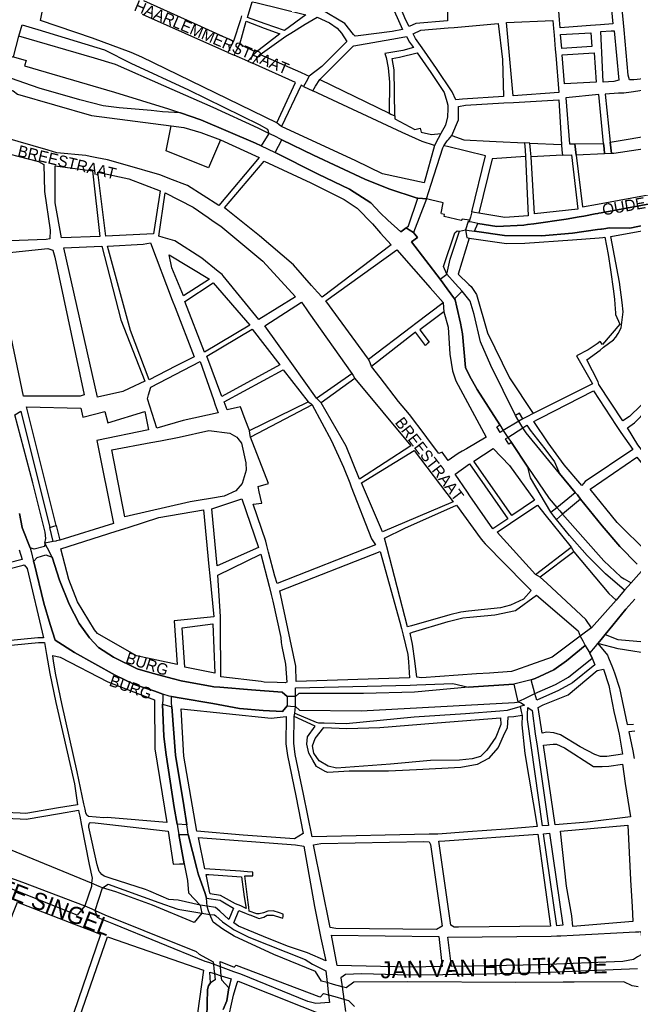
# Model space of a CAD drawing. Header units: metres. Extents: x 89872 to 99175, y 455036 to 468911.
# Tile 75 of 196: x 93303 to 93848, y 463180 to 464054. Entities that reach past the tile are written whole.
import ezdxf
from ezdxf.enums import TextEntityAlignment as Align

# ---------------------------------------------------------------- set-up
doc = ezdxf.new("R2010")
doc.units = ezdxf.units.M
doc.layers.add('Straatnamen', color=7, linetype='Continuous')
doc.layers.add('Straatnamen doorgaand', color=7, linetype='Continuous')
doc.layers.add('Waterdeel', color=7, linetype='Continuous', true_color=0x00aaff)
doc.layers.add('Wegdeel', color=7, linetype='Continuous', true_color=0x9a9a9a)

msp = doc.modelspace()

# ---------------------------------------------------------------- linework, layer by layer
at = {"layer": 'Waterdeel', "lineweight": -3}
for points in [[(93897.57, 463897.3), (93838.6, 463886.15), (93819.36, 463882.69), (93817.2, 463882.29), (93816.44, 463882.16), (93813.91, 463881.7), (93803.83, 463879.89), (93799.6, 463879.12), (93788.29, 463877.08), (93759.63, 463873.08), (93753.8, 463872.27), (93750.56, 463871.82), (93726.58, 463870.65), (93709.71, 463873.18), (93704.39, 463874.3), (93702.08, 463874.79), (93702.48, 463876.08), (93695.91, 463877.19), (93695.06, 463876.05), (93679.78, 463879.48), (93680.2, 463881.12), (93677.63, 463881.69), (93677.13, 463882.48), (93678.95, 463891.6), (93667.8, 463894.33), (93664.32, 463895.18), (93660.74, 463895.44), (93656.6, 463895.75), (93656, 463895.8), (93630.68, 463904.14), (93609.37, 463912.48), (93563.98, 463933.79), (93535.83, 463947.56), (93529.02, 463950.89), (93524.31, 463953.2), (93514.73, 463957.88), (93474.9, 463976.11), (93431.05, 463995.26), (93388.13, 464014.41), (93369.6, 464019.97), (93302.58, 464039.43)], [(93297.57, 464021.19), (93308.82, 464017.97), (93307.41, 464013.02), (93387.2, 463989.7), (93435.37, 463974.87), (93445.94, 463971.35), (93464.09, 463965.3), (93512.57, 463944.6), (93517.48, 463942.27), (93523.16, 463939.58), (93530.04, 463936.31), (93568, 463917.11), (93595.79, 463903.83), (93614.93, 463891.47), (93623.16, 463882.82), (93629.91, 463876.31), (93641.46, 463865.74), (93646.12, 463869.54), (93648.88, 463867.75), (93652.73, 463865.26), (93656.15, 463860.89), (93650.99, 463856.96), (93676.42, 463823.72), (93682.73, 463815.21), (93689.18, 463806.51), (93689.81, 463805.6), (93691.25, 463799), (93694.33, 463784.82), (93696.05, 463775.48), (93698.75, 463745.5), (93702.44, 463738.13), (93709.32, 463725.85), (93729.45, 463694.49), (93732.38, 463689.59), (93734.13, 463686.85), (93736.41, 463683.42), (93739.55, 463678.93), (93754.26, 463657.09), (93773.03, 463629.22), (93779.87, 463621.35), (93782.55, 463618.27), (93785.07, 463615.37), (93802.88, 463594.88), (93821.51, 463573.93), (93836.64, 463559.72), (93839.62, 463558.03), (93845.94, 463554.5), (93840.06, 463547.88), (93836.73, 463543.99), (93832.48, 463539.02), (93810.66, 463514.53), (93805.26, 463510.49), (93800.74, 463507.11), (93803.07, 463502.93), (93805.14, 463498.83), (93788.47, 463485.28), (93777.35, 463477.25), (93760.68, 463469.53), (93757.18, 463468.35), (93751.2, 463466.83), (93741.7, 463464.42), (93701.6, 463461.71), (93653.68, 463457.48), (93608.29, 463456.25), (93550.93, 463456.16), (93548.11, 463453.4), (93543.61, 463453.54), (93540.61, 463453.64), (93536.01, 463457.39), (93508.86, 463459.34), (93480.83, 463461.67), (93475.51, 463462.11), (93474.11, 463462.38), (93446.65, 463467.48), (93439.68, 463469.29), (93420.86, 463474.16), (93407.58, 463478.18), (93386.59, 463488.37), (93373, 463497.02), (93365.28, 463505.67), (93356.01, 463518.33), (93347.06, 463535.32), (93338.41, 463556.63), (93332.15, 463577.31), (93327.95, 463585.21), (93325.64, 463589.55), (93326.42, 463593.76), (93325.75, 463599.26), (93314.95, 463643.12), (93298.91, 463703.34)], [(93851.19, 463570.92), (93835.71, 463586.6), (93820.27, 463604.82), (93801.04, 463628.74), (93798.11, 463632.39), (93796.32, 463634.61), (93782.28, 463651.4), (93752.63, 463687.36), (93749.75, 463692.01), (93747.88, 463694.95), (93746.09, 463697.81), (93743.18, 463702.74), (93721.31, 463747.22), (93712.04, 463768.22), (93706.49, 463792.63), (93703.09, 463804.36), (93695.92, 463813.26), (93689.75, 463819.95), (93682.2, 463828.15), (93679.4, 463835.04), (93689.35, 463864.9), (93691.43, 463866.74), (93693.59, 463866.4), (93698.76, 463867.55), (93702.17, 463867.12), (93706.76, 463866.54), (93733.6, 463862.46), (93766.35, 463862.16), (93793.85, 463864.79), (93816.1, 463867.86), (93818.94, 463868.25), (93819.45, 463868.32), (93821.55, 463868.61), (93826.74, 463869.4), (93844.55, 463869.17), (93887.29, 463878.05)], [(93302.93, 463615.81), (93305.45, 463603.62), (93305.65, 463602.69), (93312.64, 463585.42), (93313.42, 463582.25), (93315.6, 463573.38), (93316.01, 463571.84), (93324.73, 463536.22), (93330.12, 463517.42), (93334.79, 463503.52), (93351.74, 463492.46), (93387.86, 463472.31), (93405.73, 463463.97), (93423.01, 463458.15), (93430.15, 463455.74), (93430.11, 463451.23), (93430.08, 463446.84), (93431.05, 463417.94), (93433.06, 463401.88), (93440.16, 463354.93), (93442.84, 463340.17), (93443.59, 463336.06), (93444.48, 463331.14), (93449.26, 463305.17), (93452.02, 463290.19), (93452.92, 463279.25), (93463.45, 463268.3), (93464.04, 463265.29), (93464.82, 463261.24), (93458.14, 463252.99), (93421.08, 463268.33), (93388.57, 463280.31), (93376.64, 463283.87), (93373.8, 463285.03), (93367.07, 463287.78), (93289.93, 463319.41)], [(93852.14, 463195.79), (93846.65, 463196.82), (93839.29, 463200.26), (93795.2, 463200.03), (93785.41, 463199.98), (93743.12, 463199.77), (93647.81, 463200.38), (93599.63, 463200.08), (93592.87, 463194.92), (93589.31, 463195.92), (93581.73, 463198.07), (93576.13, 463199.65), (93571.13, 463201.06), (93565.68, 463209.44), (93528.78, 463224.58), (93493.58, 463240.79), (93483.39, 463246.94), (93474.85, 463253.17), (93471.84, 463260.15), (93470.62, 463264.12), (93469.55, 463267.61), (93468.89, 463274.52), (93467.9, 463278.58), (93461.52, 463296.15), (93460.29, 463300.82), (93452.79, 463331.07), (93452.37, 463333.74), (93451.44, 463339.74), (93448.81, 463356.78), (93441.4, 463401.57), (93438.15, 463444.42), (93438.07, 463448.21), (93437.96, 463453.43), (93446.53, 463451.93), (93474.59, 463447.29), (93498.26, 463442.92), (93519.14, 463440.96), (93536.31, 463440.19), (93540.61, 463445.2), (93543.5, 463445.04), (93548.11, 463444.8), (93551.61, 463441.42), (93606.13, 463440.8), (93742.3, 463448.21), (93744.62, 463448.52), (93745.3, 463448.82), (93754, 463453), (93760.37, 463456.07), (93778.59, 463464.28), (93790.32, 463470.76), (93811.32, 463487.44), (93809.27, 463491.96), (93814.2, 463498.01), (93816.21, 463500.47), (93819.24, 463504.18), (93822.89, 463508.64), (93829.54, 463516.79), (93841.24, 463531.09), (93849.03, 463539.76)], [(93255.97, 463306.43), (93305.63, 463288.78), (93361.16, 463267.65), (93367.1, 463265.08), (93370.25, 463263.72), (93378.85, 463259.79), (93413.49, 463246.03), (93459.89, 463227.15), (93462.47, 463224.95), (93474.94, 463218.07), (93475.17, 463216.05), (93475.64, 463211.75), (93476.1, 463207.65), (93476.72, 463202.02), (93472.58, 463199.56), (93470.73, 463196.78), (93469.97, 463193.54), (93469.11, 463156.19)], [(93483.73, 463175.72), (93487.17, 463183.34), (93488.76, 463195.08), (93482.5, 463201.77), (93482.15, 463205.72), (93481.79, 463209.65), (93481.43, 463213.71), (93481.02, 463218.31), (93493.68, 463213.28), (93495.35, 463214.99), (93568.67, 463187.18), (93570.31, 463186.89), (93572.85, 463190), (93577.37, 463188.75), (93582.92, 463187.22), (93590.85, 463185.03), (93595.08, 463183.86), (93600.26, 463178.39)]]:
    msp.add_lwpolyline(points, dxfattribs=at)
at = {"layer": 'Wegdeel'}
for p, q in [((93413.22, 464071.23), (93463.55, 464048.27)), ((93488.07, 464025.1), (93412.22, 464058.76)), ((93463.55, 464048.27), (93467.46, 464046.48)), ((93467.46, 464046.48), (93492.94, 464035.18)), ((93490.03, 464029.15), (93488.07, 464025.1)), ((93492.94, 464035.18), (93490.03, 464029.15)), ((93495.61, 464026.67), (93498.53, 464032.49)), ((93498.53, 464032.49), (93512.96, 464025.16)), ((93493.6, 464022.65), (93495.61, 464026.67)), ((93505.67, 464017.29), (93493.6, 464022.65)), ((93508.88, 464020.76), (93505.67, 464017.29)), ((93512.96, 464025.16), (93508.88, 464020.76)), ((93509.96, 464015.39), (93513, 464018.93)), ((93513, 464018.93), (93516.76, 464023.32)), ((93516.76, 464023.32), (93552.27, 464007.5)), ((93548.03, 463998.5), (93509.96, 464015.39)), ((93552.27, 464007.5), (93557.59, 464005.13)), ((93560.05, 464004.04), (93557.37, 463999)), ((93557.59, 464005.13), (93560.05, 464004.04)), ((93531.36, 463962.51), (93548.03, 463998.5)), ((93553.15, 463995.87), (93535.6, 463959.29)), ((93555.2, 463994.91), (93553.15, 463995.87)), ((93557.37, 463999), (93555.2, 463994.91)), ((93563.47, 463991.04), (93565.83, 463994.97)), ((93565.83, 463994.97), (93569.52, 464001.13)), ((93569.52, 464001.13), (93631.01, 463971.18)), ((93642.64, 463954.03), (93563.47, 463991.04)), ((93631.01, 463971.18), (93632.69, 463970.36)), ((93632.69, 463970.36), (93636.06, 463968.72)), ((93636.06, 463968.72), (93636.1, 463966.06)), ((93433.21, 463937.8), (93437.54, 463960.04)), ((93437.54, 463960.04), (93448.9, 463958.56)), ((93448.9, 463958.56), (93463.95, 463953.98)), ((93533.44, 463960.93), (93531.36, 463962.51)), ((93535.6, 463959.29), (93533.44, 463960.93)), ((93636.1, 463966.06), (93653.76, 463956.69)), ((93653.76, 463956.69), (93658.69, 463957.88)), ((93658.69, 463957.88), (93659.48, 463954.21)), ((93463.95, 463953.98), (93481.38, 463947.38)), ((93660.48, 463946.13), (93642.64, 463954.03)), ((93659.48, 463954.21), (93668.57, 463952.11)), ((93668.57, 463952.11), (93676.92, 463953.08)), ((93676.92, 463953.08), (93674.61, 463948.65)), ((93683.66, 463947.68), (93686.77, 463951.45)), ((93686.77, 463951.45), (93697.48, 463947.59)), ((93827.3, 463945.48), (93874.38, 463953.19)), ((93481.38, 463947.38), (93470.88, 463922.67)), ((93671.3, 463942.33), (93660.48, 463946.13)), ((93674.61, 463948.65), (93671.3, 463942.33)), ((93679.64, 463942.11), (93682.71, 463946.53)), ((93682.86, 463941.45), (93679.64, 463942.11)), ((93682.71, 463946.53), (93683.66, 463947.68)), ((93716.49, 463933.26), (93682.86, 463941.45)), ((93697.48, 463947.59), (93720.18, 463946.44)), ((93720.18, 463946.44), (93726.16, 463946.14)), ((93726.16, 463946.14), (93751.32, 463944.86)), ((93751.32, 463944.86), (93751.69, 463938.42)), ((93756.43, 463938.38), (93755.85, 463944.63)), ((93755.85, 463944.63), (93784.05, 463943.2)), ((93784.05, 463943.2), (93784.46, 463938.27)), ((93795.81, 463943.88), (93821.34, 463944.37)), ((93796.47, 463938.79), (93795.81, 463943.88)), ((93821.34, 463944.37), (93821.84, 463939.83)), ((93827.86, 463940.46), (93827.3, 463945.48)), ((93828.42, 463935.24), (93827.86, 463940.46)), ((93875.71, 463942.21), (93830.41, 463935.32)), ((93470.88, 463922.67), (93433.21, 463937.8)), ((93704.45, 463883.46), (93716.49, 463933.26)), ((93752.03, 463932.67), (93722.49, 463930.62)), ((93751.69, 463938.42), (93752.03, 463932.67)), ((93757, 463932.38), (93756.43, 463938.38)), ((93784.83, 463933.74), (93757, 463932.38)), ((93784.46, 463938.27), (93784.83, 463933.74)), ((93797.07, 463933.86), (93796.47, 463938.79)), ((93822.35, 463934.97), (93797.07, 463933.86)), ((93821.84, 463939.83), (93822.35, 463934.97)), ((93830.41, 463935.32), (93828.42, 463935.24)), ((93722.49, 463930.62), (93710.79, 463882.35)), ((93648.28, 463871.08), (93656.6, 463895.75)), ((93664.32, 463895.18), (93652.73, 463865.26)), ((93656.6, 463895.75), (93660.74, 463895.44)), ((93660.74, 463895.44), (93664.32, 463895.18)), ((93706.91, 463883.03), (93704.45, 463883.46)), ((93710.79, 463882.35), (93706.91, 463883.03)), ((93646.12, 463869.54), (93648.28, 463871.08)), ((93648.88, 463867.75), (93646.12, 463869.54)), ((93652.73, 463865.26), (93648.88, 463867.75)), ((93685.1, 463841.64), (93693.59, 463866.4)), ((93693.59, 463866.4), (93698.76, 463867.55)), ((93698.76, 463867.55), (93700.05, 463860.69)), ((93702.01, 463860.11), (93692.36, 463828.22)), ((93700.05, 463860.69), (93702.01, 463860.11)), ((93682.2, 463828.15), (93685.1, 463841.64)), ((93676.42, 463823.72), (93682.2, 463828.15)), ((93692.36, 463828.22), (93701.88, 463819.18)), ((93682.73, 463815.21), (93676.42, 463823.72)), ((93701.88, 463819.18), (93703.77, 463817.4)), ((93689.18, 463806.51), (93682.73, 463815.21)), ((93695.92, 463813.26), (93689.18, 463806.51)), ((93703.09, 463804.36), (93695.92, 463813.26)), ((93703.77, 463817.4), (93708.74, 463810.38)), ((93708.74, 463810.38), (93718.39, 463776.15)), ((93654.66, 463784.67), (93679, 463803.13)), ((93679, 463803.13), (93679.31, 463798.71)), ((93706.49, 463792.63), (93703.09, 463804.36)), ((93679.58, 463794.8), (93658.32, 463779.03)), ((93679.31, 463798.71), (93679.58, 463794.8)), ((93712.04, 463768.22), (93706.49, 463792.63)), ((93651.01, 463781.89), (93654.66, 463784.67)), ((93612.62, 463752.78), (93651.01, 463781.89)), ((93654.46, 463776.87), (93615.55, 463746.29)), ((93663.29, 463765.02), (93654.46, 463776.87)), ((93658.32, 463779.03), (93666.65, 463767.91)), ((93718.39, 463776.15), (93737.99, 463736.36)), ((93664.92, 463766.42), (93663.29, 463765.02)), ((93666.65, 463767.91), (93664.92, 463766.42)), ((93721.31, 463747.22), (93712.04, 463768.22)), ((93614.12, 463749.46), (93612.62, 463752.78)), ((93615.55, 463746.29), (93614.12, 463749.46)), ((93566.76, 463718.18), (93597.95, 463740.11)), ((93597.95, 463740.11), (93599.1, 463738.32)), ((93743.18, 463702.74), (93721.31, 463747.22)), ((93600.73, 463735.79), (93570.62, 463714.17)), ((93599.1, 463738.32), (93600.73, 463735.79)), ((93737.99, 463736.36), (93759.04, 463704.76)), ((93507.16, 463689.46), (93559.35, 463715.09)), ((93559.35, 463715.09), (93561.49, 463713.42)), ((93561.49, 463713.42), (93562.9, 463712.31)), ((93568.2, 463716.69), (93566.76, 463718.18)), ((93570.62, 463714.17), (93568.2, 463716.69)), ((93562.9, 463712.31), (93507.94, 463683.59)), ((93746.78, 463704.9), (93743.18, 463702.74)), ((93749.73, 463700), (93746.78, 463704.9)), ((93759.04, 463704.76), (93753.28, 463701.8)), ((93753.28, 463701.8), (93749.73, 463700)), ((93507.49, 463687), (93507.16, 463689.46)), ((93507.94, 463683.59), (93507.49, 463687)), ((93779.87, 463621.35), (93796.32, 463634.61)), ((93796.32, 463634.61), (93798.11, 463632.39)), ((93801.04, 463628.74), (93785.07, 463615.37)), ((93798.11, 463632.39), (93801.04, 463628.74)), ((93774.47, 463616.97), (93779.87, 463621.35)), ((93777.28, 463613.5), (93774.47, 463616.97)), ((93779.59, 463610.65), (93777.28, 463613.5)), ((93785.07, 463615.37), (93779.59, 463610.65)), ((93329.84, 463603.55), (93332.66, 463604.4)), ((93332.94, 463591.01), (93329.84, 463603.55)), ((93332.66, 463604.4), (93335.48, 463605.24)), ((93335.48, 463605.24), (93338.72, 463592.16)), ((93335.17, 463591.45), (93332.94, 463591.01)), ((93335.83, 463591.58), (93335.17, 463591.45)), ((93338.72, 463592.16), (93335.83, 463591.58)), ((93760.83, 463561.89), (93792.64, 463585.98)), ((93792.64, 463585.98), (93795.11, 463581.96)), ((93795.11, 463581.96), (93765.16, 463559.41)), ((93765.16, 463559.41), (93760.83, 463561.89)), ((93816.21, 463500.47), (93819.24, 463504.18)), ((93819.24, 463504.18), (93822.89, 463508.64)), ((93822.89, 463508.64), (93834.04, 463504.15)), ((93834.04, 463504.15), (93857.72, 463501.97)), ((93834.35, 463495.76), (93816.21, 463500.47)), ((93870.91, 463489.91), (93834.35, 463495.76)), ((93790.32, 463470.76), (93811.32, 463487.44)), ((93811.32, 463487.44), (93813.68, 463481.53)), ((93813.68, 463481.53), (93793.72, 463465.67)), ((93778.59, 463464.28), (93790.32, 463470.76)), ((93548.02, 463461.3), (93649.77, 463463.56)), ((93548.11, 463453.4), (93548.02, 463461.3)), ((93649.77, 463463.56), (93655.68, 463463.78)), ((93701.6, 463461.71), (93653.68, 463457.48)), ((93655.68, 463463.78), (93687.74, 463464.96)), ((93687.74, 463464.96), (93701.6, 463461.71)), ((93760.37, 463456.07), (93778.59, 463464.28)), ((93793.72, 463465.67), (93781.32, 463458.82)), ((93550.93, 463456.16), (93548.11, 463453.4)), ((93608.29, 463456.25), (93550.93, 463456.16)), ((93653.68, 463457.48), (93608.29, 463456.25)), ((93762.23, 463450.21), (93760.37, 463456.07)), ((93781.32, 463458.82), (93762.23, 463450.21)), ((93753.97, 463437.53), (93754.12, 463443.85)), ((93754.12, 463443.85), (93758, 463441.15)), ((93753.87, 463433.24), (93753.97, 463437.53)), ((93758, 463441.15), (93760.8, 463420.33)), ((93767.12, 463338.66), (93753.87, 463433.24)), ((93760.8, 463420.33), (93762.36, 463409.49)), ((93762.36, 463409.49), (93772.46, 463339.12)), ((93768.13, 463410.4), (93776.77, 463411.12)), ((93778.33, 463339.62), (93768.13, 463410.4)), ((93776.77, 463411.12), (93779.65, 463411.12)), ((93779.65, 463411.12), (93786.85, 463407.88)), ((93786.85, 463407.88), (93812.41, 463391.32)), ((93812.41, 463391.32), (93820.04, 463391.38)), ((93820.04, 463391.38), (93826.09, 463391.68)), ((93826.09, 463391.68), (93838.1, 463393.62)), ((93838.1, 463393.62), (93840.48, 463376.35)), ((93840.48, 463376.35), (93845.31, 463346.77)), ((93845.31, 463346.77), (93807.14, 463342.16)), ((93772.46, 463339.12), (93767.12, 463338.66)), ((93807.14, 463342.16), (93778.33, 463339.62)), ((93768.13, 463331.64), (93773.47, 463332.13)), ((93779.85, 463250.09), (93768.13, 463331.64)), ((93773.47, 463332.13), (93785.18, 463250.55)), ((93785.18, 463250.55), (93779.85, 463250.09))]:
    msp.add_line(p, q, dxfattribs=at)
for points in [[(93648.98, 464048.09), (93645.69, 464054.4), (93642.25, 464062.27), (93639.75, 464071.9), (93638.43, 464077.48), (93635.62, 464090.53), (93633.16, 464107.48), (93632.66, 464113.28), (93631.35, 464128.58), (93630.21, 464151.71), (93627.99, 464177.26), (93635.53, 464176.33), (93681.71, 464169.73), (93681.95, 464144.8), (93682.08, 464131.86), (93682.18, 464121.93), (93682.48, 464091.23), (93682.86, 464053.21), (93654.78, 464050.58)], [(93820.06, 464149.94), (93829.74, 464050.41), (93818.54, 464049.54), (93809.73, 464048.86), (93782.73, 464046.78), (93782.24, 464054.01), (93781.71, 464061.71), (93775.18, 464156.36)], [(93848.1, 464000.84), (93844.3, 464000.84), (93843.13, 464004.94), (93839.56, 464045.11), (93839, 464051.39), (93833.77, 464106.46), (93831.43, 464114.94), (93829.68, 464149.76), (93865.94, 464144.49), (93866.82, 464117.87), (93871.4, 464076.47), (93872.78, 464063.91), (93879.4, 464004.06), (93873.29, 464003.43), (93868.31, 464002.92)], [(93600.82, 464039.37), (93599.56, 464040.97), (93591.84, 464050.73), (93570.7, 464063.16), (93577.71, 464072.81), (93604.33, 464067.55), (93625.68, 464068.13), (93628.6, 464069.3), (93632.11, 464069.89), (93642.83, 464045.46), (93633.75, 464043.59), (93603.49, 464039.72)], [(93538.35, 464044.41), (93521.16, 464050.31), (93505.31, 464056.08), (93509.42, 464070.06), (93512.7, 464069.26), (93557.05, 464058.44)], [(93517.48, 463942.27), (93512.57, 463944.6), (93464.09, 463965.3), (93445.94, 463971.35), (93429.82, 463972.4), (93419.93, 463973.64), (93391.53, 463975.8), (93377.32, 463977.65), (93356.66, 463982.84), (93320.51, 463993.41), (93289.25, 464004.39), (93296.42, 464021.52), (93297.57, 464021.19), (93302.58, 464039.43), (93305.38, 464049.62), (93314.29, 464046.92), (93319.34, 464045.38), (93378.56, 464027.38), (93401.72, 464015.65), (93453.13, 463991.86), (93515.81, 463960.97), (93523.22, 463956.96), (93524.31, 463953.2)], [(93690.29, 463982.89), (93686.97, 463990.12), (93673.21, 464010.76), (93662.45, 464026.13), (93658.99, 464031.08), (93654.54, 464037.45), (93652.33, 464041.67), (93659.17, 464044.72), (93683.4, 464046.79), (93688.75, 464047.24), (93727.9, 464050.58), (93731.7, 464018.69), (93732.57, 463985.98), (93696.22, 463983.42)], [(93776.45, 464053.5), (93777.04, 464046.31), (93777.53, 464040.34), (93778.54, 464028.07), (93778.99, 464022.55), (93781.71, 463989.43), (93741.26, 463986.59), (93735.21, 464051.45)], [(93784.24, 464028.53), (93783.23, 464040.81), (93810.23, 464042.39), (93811.1, 464030.39)], [(93821.05, 463998.79), (93819.86, 464024.85), (93819.59, 464030.78), (93819, 464043.56), (93828.07, 464044.14), (93830.83, 464044.09), (93834.94, 464000.55), (93830.41, 463999.38)], [(93786.83, 463997.05), (93784.69, 464023.02), (93813.15, 464024.54), (93814.91, 463998.79)], [(93479.84, 463889.31), (93452.05, 463906.92), (93436.53, 463913.01), (93429.87, 463915.62), (93427.65, 463916.49), (93398.94, 463924.83), (93381.03, 463929.77), (93371.68, 463931.58), (93365.79, 463932.72), (93361.88, 463933.48), (93336.26, 463935.95), (93328.39, 463938.24), (93288.39, 463949.85), (93282.83, 463950.16), (93274.8, 463952.94), (93286.23, 463995.26), (93297.35, 463990.93), (93301.36, 463988.15), (93366.82, 463969), (93437.54, 463960.04), (93448.9, 463958.56), (93463.95, 463953.98), (93481.38, 463947.38), (93515.66, 463931.93)], [(93646.12, 463869.54), (93641.46, 463865.74), (93629.91, 463876.31), (93623.16, 463882.82), (93614.93, 463891.47), (93595.79, 463903.83), (93568, 463917.11), (93530.04, 463936.31), (93535.83, 463947.56), (93563.98, 463933.79), (93609.37, 463912.48), (93630.68, 463904.14), (93656, 463895.8), (93656.6, 463895.75), (93660.74, 463895.44), (93664.32, 463895.18), (93668.44, 463908.06), (93678.76, 463940.28), (93679.64, 463942.11), (93682.71, 463946.53), (93683.66, 463947.68), (93686.77, 463951.45), (93692.51, 463965.15), (93692.51, 463977.14), (93698.94, 463978.31), (93732.89, 463980.23), (93741.59, 463980.72), (93781.71, 463982.99), (93784.05, 463943.2), (93784.46, 463938.27), (93784.83, 463933.74), (93792.97, 463934.13), (93798.53, 463885.86), (93760.21, 463881.76), (93757, 463932.38), (93756.43, 463938.38), (93755.85, 463944.63), (93751.32, 463944.86), (93751.69, 463938.42), (93752.03, 463932.67), (93754.37, 463880.01), (93733.89, 463878.55), (93710.79, 463882.35), (93706.91, 463883.03), (93704.45, 463883.46), (93703.33, 463878.84), (93702.48, 463876.08), (93702.08, 463874.79), (93701.2, 463874.97), (93698.76, 463867.55), (93700.05, 463860.69), (93702.01, 463860.11), (93735.35, 463855.43), (93751.44, 463855.72), (93793.85, 463858.65), (93817.59, 463860.59), (93820.65, 463860.84), (93822.51, 463860.99), (93825.43, 463845.78), (93827.46, 463832.16), (93830.26, 463813.3), (93831.14, 463805.7), (93831.74, 463797.64), (93832.01, 463793.99), (93831.84, 463792.63), (93835.71, 463783.92), (93820.48, 463765.84), (93818.46, 463768.55), (93815.79, 463766.48), (93807.62, 463761.2), (93797.35, 463755.71), (93811.42, 463730.95), (93759.04, 463704.76), (93753.28, 463701.8), (93749.73, 463700), (93746.09, 463697.81), (93732.38, 463689.59), (93729.52, 463687.87), (93726.57, 463692.77), (93729.45, 463694.49), (93709.32, 463725.85), (93702.44, 463738.13), (93698.75, 463745.5), (93696.05, 463775.48), (93694.33, 463784.82), (93691.25, 463799), (93689.81, 463805.6), (93689.18, 463806.51), (93682.73, 463815.21), (93676.42, 463823.72), (93650.99, 463856.96), (93656.15, 463860.89), (93652.73, 463865.26), (93648.88, 463867.75)], [(93278.36, 463857.18), (93273.72, 463895.8), (93276.2, 463939.35), (93320.04, 463928.23), (93324.67, 463925.45), (93325.34, 463901.69), (93330.16, 463867.29), (93329.92, 463859.66), (93326.84, 463859.04)], [(93340.42, 463860.58), (93334.55, 463891.47), (93334.55, 463924.52), (93367.9, 463919.89), (93374.39, 463861.82)], [(93571.7, 463807.76), (93567.54, 463812.42), (93562.27, 463818.34), (93546.07, 463836.49), (93516.12, 463862.44), (93484.93, 463887.15), (93520.13, 463928.54), (93561.51, 463909.39), (93591.15, 463894.56), (93602.58, 463886.84), (93616.17, 463872.94), (93623.27, 463864.6), (93632.84, 463854.4)], [(93379.64, 463862.13), (93372.54, 463918.66), (93400.02, 463912.79), (93427.81, 463902.28), (93421.94, 463863.98)], [(93515.35, 463787.99), (93483.65, 463826.95), (93482.93, 463827.84), (93479.43, 463830.62), (93464.71, 463842.36), (93440.93, 463857.8), (93436.68, 463859.1), (93430.55, 463860.96), (93426.73, 463862.13), (93432.29, 463900.43), (93457.3, 463887.77), (93470.59, 463878.51), (93475.01, 463875.43), (93481.69, 463870.78), (93519.05, 463839.89), (93548.08, 463808.07)], [(93372.38, 463719.11), (93342.43, 463851.62), (93376.09, 463853.17), (93393.07, 463787.68), (93414.38, 463733.32), (93400.31, 463726.72), (93394.61, 463724.05)], [(93418.08, 463734.55), (93401.41, 463778.42), (93381.03, 463853.17), (93412.83, 463855.02), (93419.32, 463855.95), (93438.67, 463805.3), (93441.18, 463798.72), (93457.91, 463754.94), (93450.97, 463751.4), (93441.55, 463746.6)], [(93356.94, 463720.04), (93306.61, 463720.04), (93280.05, 463846.06), (93328.23, 463851.01), (93332.55, 463849.46), (93334.4, 463843.28), (93360.34, 463721.27)], [(93448.5, 463809), (93438.31, 463834.02), (93435.84, 463845.45), (93471.66, 463823.82)], [(93683.48, 463662.89), (93678.23, 463670.31), (93675.15, 463669.07), (93665.92, 463681.37), (93662.99, 463685.28), (93649.21, 463703.67), (93639.33, 463715.4), (93623.1, 463736.48), (93615.55, 463746.29), (93614.12, 463749.46), (93612.62, 463752.78), (93574.94, 463804.67), (93637.94, 463849.77), (93667.62, 463816.05), (93679, 463803.13), (93679.31, 463798.71), (93679.58, 463794.8), (93683.33, 463781.2), (93685.03, 463757.41), (93687.19, 463742.59), (93690.27, 463733.63), (93717.14, 463683.59), (93699.8, 463673.4), (93695.87, 463671.09), (93692.44, 463669.07)], [(93467.33, 463758.96), (93449.73, 463804.05), (93475.05, 463820.73), (93507.47, 463783.05)], [(93604.74, 463646.52), (93593.01, 463675.56), (93570.62, 463714.17), (93568.2, 463716.69), (93566.76, 463718.18), (93544.72, 463748.96), (93541.63, 463753.28), (93520.75, 463782.43), (93553.17, 463803.44), (93557.31, 463797.59), (93559.85, 463794), (93597.95, 463740.11), (93599.1, 463738.32), (93600.73, 463735.79), (93650.44, 463675.87)], [(93482.46, 463719.73), (93469.18, 463755.56), (93509.63, 463779.34), (93534.03, 463747.84)], [(93424.87, 463691.62), (93416.54, 463717.57), (93417.61, 463721.23), (93419.62, 463728.07), (93463.47, 463750.92), (93475.09, 463717.19), (93476.75, 463712.38), (93479.22, 463705.21), (93448.34, 463698.42)], [(93596.08, 463643.16), (93597.46, 463639.58), (93615.4, 463593.39), (93618.99, 463588.15), (93531.72, 463553.94), (93529.55, 463560.34), (93524.04, 463581.54), (93522.48, 463587.56), (93521.52, 463591.23), (93510.4, 463624.09), (93518.02, 463625.14), (93515.81, 463635.16), (93514.76, 463639.92), (93524.01, 463642.56), (93507.94, 463683.59), (93507.49, 463687), (93507.16, 463689.46), (93503.42, 463699.25), (93499.14, 463710.46), (93487.4, 463707.99), (93484.62, 463715.09), (93537.12, 463743.51), (93559.35, 463715.09), (93561.49, 463713.42), (93562.9, 463712.31), (93579.88, 463680.5), (93590.69, 463657.02)], [(93832.45, 463693.92), (93836.7, 463687.78), (93847.22, 463672.58), (93805.11, 463644.2), (93801.96, 463640.77), (93786.44, 463659), (93772.08, 463678.71), (93759.49, 463697.6), (93762.89, 463699.29), (93765.62, 463700.66), (93812.39, 463724.62)], [(93894.02, 463627.23), (93860.09, 463666.43), (93854.01, 463674.21), (93851.88, 463676.92), (93842.71, 463691.94), (93848.98, 463696.27), (93870.04, 463718.22), (93875.01, 463718.51), (93884.66, 463720.8), (93898.41, 463724.07), (93901.33, 463727.29), (93925.9, 463711.2), (93923.85, 463707.98), (93931.75, 463701.83), (93932.62, 463693.35), (93929.12, 463686.62), (93929.99, 463683.11), (93928.49, 463680.7), (93922.68, 463671.41), (93896.94, 463628.4)], [(93396.47, 463612.85), (93385.04, 463672.47), (93419.49, 463678.9), (93428.04, 463680.49), (93444.64, 463683.59), (93471.19, 463689.46), (93489.72, 463687.29), (93495.9, 463683.59), (93496.93, 463682.33), (93500.12, 463678.46), (93503.92, 463660.73), (93504.23, 463654.24), (93500.53, 463642.51), (93494.97, 463636.02), (93484.78, 463631.39), (93472.68, 463629.29), (93463.42, 463627.68), (93454.52, 463626.13)], [(93625.12, 463599.57), (93606.6, 463643.12), (93653.22, 463671.85), (93687.8, 463626.13)], [(93739.99, 463614.09), (93706.33, 463662.27), (93723.32, 463673.7), (93737.83, 463658.57), (93760.06, 463627.68)], [(93860.24, 463581.29), (93833.33, 463607.92), (93809.64, 463637.47), (93850.88, 463665.85), (93887.47, 463619.97), (93892.41, 463613.77)], [(93723.01, 463602.35), (93702.84, 463631.67), (93700.6, 463634.93), (93689.66, 463650.84), (93702.32, 463660.11), (93736.28, 463611.31)], [(93478.45, 463569.61), (93473.82, 463619.96), (93500.37, 463628.91), (93515.19, 463585.67)], [(93442.94, 463481.88), (93406.81, 463489.6), (93372.23, 463509.37), (93369.45, 463512.77), (93354.53, 463537.58), (93346.67, 463557.24), (93339.8, 463584.43), (93388.78, 463600.12), (93399.45, 463603.54), (93426.57, 463612.23), (93466.41, 463619.03), (93471.14, 463568.92), (93471.93, 463560.59), (93475.36, 463524.2), (93440.16, 463520.8)], [(93647.34, 463515.35), (93628.93, 463586.25), (93626.94, 463593.91), (93645.04, 463602.97), (93690.74, 463623.35), (93711.97, 463594.29), (93714.21, 463591.23), (93716.43, 463588.98), (93751.86, 463553), (93755.89, 463548.91), (93757.13, 463547.5), (93750.2, 463539.96), (93738.83, 463534.56), (93729.79, 463532.3), (93701.51, 463529.11), (93694.69, 463528.34), (93684.89, 463525.96), (93651.06, 463516.25)], [(93810.66, 463514.53), (93805.61, 463521.73), (93770.98, 463553.99), (93765.16, 463559.41), (93760.83, 463561.89), (93726.87, 463599.26), (93738.93, 463607.37), (93742.77, 463609.96), (93762.69, 463623.35), (93770.5, 463613.61), (93775.41, 463607.48), (93792.64, 463585.98), (93795.11, 463581.96), (93825.99, 463544.9), (93832.48, 463539.02)], [(93548.51, 463466.71), (93548.35, 463480.57), (93533.97, 463547.28), (93623.05, 463582.21), (93640.56, 463519.57), (93642.01, 463513.97), (93643.54, 463508.08), (93647.58, 463490.79), (93648.31, 463484.18), (93649.17, 463470.18)], [(93536.31, 463440.19), (93519.14, 463440.96), (93498.26, 463442.92), (93474.59, 463447.29), (93446.53, 463451.93), (93437.96, 463453.43), (93435.99, 463453.78), (93430.15, 463455.74), (93423.01, 463458.15), (93405.73, 463463.97), (93387.86, 463472.31), (93351.74, 463492.46), (93334.79, 463503.52), (93330.12, 463517.42), (93324.73, 463536.22), (93316.01, 463571.84), (93315.6, 463573.38), (93318.6, 463576.75), (93326.55, 463579.14), (93332.15, 463577.31), (93338.41, 463556.63), (93347.06, 463535.32), (93356.01, 463518.33), (93365.28, 463505.67), (93373, 463497.02), (93386.59, 463488.37), (93407.58, 463478.18), (93420.86, 463474.16), (93439.68, 463469.29), (93446.65, 463467.48), (93474.11, 463462.38), (93475.51, 463462.11), (93480.83, 463461.67), (93508.86, 463459.34), (93536.01, 463457.39), (93540.61, 463453.64), (93540.61, 463445.2)], [(93538.73, 463465.74), (93531.78, 463465.98), (93520.05, 463466.38), (93517.54, 463466.84), (93481.8, 463470.89), (93481.55, 463518.07), (93481.29, 463524.56), (93479.07, 463561.27), (93517.35, 463579.8), (93524.47, 463551.45), (93526.29, 463543.9), (93527.85, 463538.1), (93534.96, 463505.98), (93535.4, 463501.57), (93535.93, 463497.81), (93539.18, 463482.18), (93540.39, 463466.22)], [(93307.09, 463570.35), (93309.69, 463566.96), (93324.43, 463505.57), (93319.24, 463505.47), (93289.17, 463502.5), (93258.44, 463499.46), (93250.34, 463498.66), (93234.13, 463496.68), (93223.52, 463551.02), (93257.96, 463557.83), (93293.44, 463566.87), (93306.34, 463570.16)], [(93659.85, 463470.05), (93655.8, 463470.55), (93653.96, 463485.17), (93651.87, 463499.91), (93649.66, 463509.86), (93651.83, 463510.61), (93683.53, 463520.16), (93696.4, 463523.36), (93702.68, 463523.95), (93725.01, 463526.05), (93743.2, 463529.7), (93761.73, 463543.32), (93798.81, 463511.84), (93800.74, 463507.11), (93775.65, 463488.37), (93756.6, 463481.69), (93743.15, 463476.98), (93739.53, 463475.71), (93720.21, 463474.34), (93708.66, 463473.52)], [(93476.29, 463474.16), (93449.73, 463479.41), (93447.26, 463514.32), (93474.74, 463518.02)], [(93762.23, 463450.21), (93760.37, 463456.07), (93757.18, 463468.35), (93760.68, 463469.53), (93777.35, 463477.25), (93788.47, 463485.28), (93805.14, 463498.83), (93809.27, 463491.96), (93811.32, 463487.44), (93813.68, 463481.53), (93793.72, 463465.67), (93781.32, 463458.82)], [(93433.68, 463341.65), (93380.84, 463346.24), (93378.02, 463345.75), (93364.26, 463346.98), (93362.71, 463348.09), (93361.9, 463350.22), (93361.2, 463353.5), (93360.16, 463358.4), (93354.16, 463386.65), (93340.63, 463447.19), (93335.34, 463472.73), (93333.2, 463484.74), (93332.65, 463489.8), (93339.19, 463488.37), (93381.49, 463466.44), (93409.59, 463455.63), (93422.87, 463450.68), (93423.18, 463407.13)], [(93821.37, 463477.79), (93825.96, 463463.25), (93830.53, 463440.08), (93833.41, 463427.65), (93835.35, 463420.1), (93838.1, 463402.22), (93824.29, 463400.32), (93818.53, 463400.32), (93813.49, 463402.12), (93800.53, 463408.96), (93783.25, 463419.41), (93777.13, 463421.21), (93771.01, 463421.93), (93766.95, 463420.86), (93763.42, 463443.87), (93767.78, 463446.05), (93790.01, 463455.01), (93815.64, 463476.63)], [(93562.63, 463329.03), (93555.13, 463366.9), (93547.63, 463402.2), (93546.41, 463412.03), (93546.65, 463435.74), (93546.99, 463437.21), (93547.33, 463438.68), (93548.11, 463444.8), (93548.11, 463453.4), (93548.02, 463461.3), (93649.77, 463463.56), (93655.68, 463463.78), (93687.74, 463464.96), (93701.6, 463461.71), (93741.7, 463464.42), (93745.3, 463448.82), (93748.33, 463447.85), (93751.1, 463445.93), (93747.34, 463444.77), (93748.37, 463440.36), (93749.23, 463436.68), (93748.88, 463428.43), (93751.54, 463402.86), (93762.46, 463338.26), (93734.66, 463335.77), (93701, 463333.56), (93674.43, 463331.47), (93666.65, 463331.35)], [(93451.44, 463339.74), (93442.84, 463340.17), (93440.16, 463354.93), (93433.06, 463401.88), (93431.05, 463417.94), (93430.08, 463446.84), (93438.15, 463444.42), (93441.4, 463401.57), (93448.81, 463356.78)], [(93547.04, 463327.14), (93501.53, 463330.4), (93460.38, 463334.14), (93448.96, 463400.65), (93446.49, 463442.65), (93526.46, 463434.31), (93539.68, 463435.81), (93539.43, 463411.63), (93540.76, 463401.04), (93548.3, 463365.49), (93554.88, 463331.83)], [(93573.33, 463430.14), (93593.09, 463429.47), (93653.38, 463435.55), (93698.77, 463438.33), (93729.43, 463440.74), (93736, 463441.26), (93747.34, 463444.77), (93748.37, 463440.36), (93749.23, 463436.68), (93741.69, 463435.55), (93736.48, 463435.15), (93735.77, 463425.56), (93733.35, 463421.03), (93727.79, 463408.37), (93719.15, 463398.48), (93709.26, 463393.23), (93694.75, 463390.45), (93655.23, 463388.6), (93630.66, 463387.28), (93595.57, 463387.34), (93576.59, 463386.13), (93574.3, 463386.86), (93566.47, 463391.34), (93563.29, 463396.94), (93559.84, 463403.18), (93557.9, 463411.15), (93558.76, 463417.61), (93565.43, 463427.2), (93546.65, 463435.74), (93546.99, 463437.21), (93547.33, 463438.68), (93566.22, 463430.81), (93568.54, 463430.3)], [(93767.12, 463338.66), (93753.87, 463433.24), (93753.97, 463437.53), (93754.12, 463443.85), (93758, 463441.15), (93760.8, 463420.33), (93762.36, 463409.49), (93772.46, 463339.12)], [(93729.92, 463434.64), (93730.26, 463428.75), (93725.63, 463417.32), (93717.91, 463405.9), (93712.04, 463400.34), (93704.63, 463398.17), (93693.52, 463396.94), (93667.89, 463396.63), (93632.38, 463393.54), (93584.39, 463390.05), (93576.85, 463391.77), (93568.88, 463396.51), (93564.15, 463403.18), (93563.07, 463409.86), (93565.44, 463416.32), (93573.19, 463425.92), (93593.42, 463424.99), (93622.81, 463425.97), (93673.76, 463430.3)], [(93838.1, 463393.62), (93840.48, 463376.35), (93845.31, 463346.77), (93807.14, 463342.16), (93778.33, 463339.62), (93768.13, 463410.4), (93776.77, 463411.12), (93779.65, 463411.12), (93786.85, 463407.88), (93812.41, 463391.32), (93820.04, 463391.38), (93826.09, 463391.68)], [(93488.93, 463255.53), (93480.8, 463263), (93477.12, 463266.38), (93469.55, 463267.61), (93463.45, 463268.3), (93443.95, 463272.72), (93435.62, 463273.38), (93428.62, 463276.36), (93417.81, 463280.96), (93414.83, 463282.32), (93383.47, 463292.33), (93379.15, 463293.79), (93378.07, 463294.16), (93376.14, 463295.68), (93374.62, 463297.21), (93373.8, 463298.33), (93372.93, 463301.3), (93372.07, 463304.23), (93364.64, 463337.5), (93364.64, 463339.34), (93364.98, 463340.3), (93365.25, 463341.07), (93365.86, 463341.78), (93370.22, 463341.34), (93435.07, 463333.92), (93439.28, 463304.87), (93444.93, 463305.04), (93449.26, 463305.17), (93444.48, 463331.14), (93452.79, 463331.07), (93460.29, 463300.82), (93461.52, 463296.15), (93467.9, 463278.58), (93468.89, 463274.52), (93481.14, 463272.95), (93481.97, 463272.27), (93485.02, 463270.48), (93493.04, 463265.66)], [(93842.97, 463339.48), (93845.43, 463290.9), (93845.93, 463280.96), (93846.62, 463267.18), (93847.29, 463253.92), (93794.18, 463249.29), (93793.26, 463258.86), (93788.62, 463285.12), (93783.07, 463333.92)], [(93692.75, 463248.98), (93688.73, 463248.98), (93685.95, 463250.53), (93675.33, 463325.22), (93680.64, 463325.57), (93763.15, 463331.45), (93774.26, 463249.6)], [(93779.85, 463250.09), (93768.13, 463331.64), (93773.47, 463332.13), (93785.18, 463250.55)], [(93574.77, 463219), (93558.57, 463226.02), (93540.99, 463232.07), (93519.49, 463240.55), (93497.38, 463249.76), (93493.2, 463252.59), (93497.67, 463263.62), (93504.07, 463261.05), (93507.05, 463259.85), (93507.45, 463259.69), (93515.77, 463256.58), (93519.83, 463257.65), (93522.93, 463259.39), (93528.25, 463259.39), (93534.73, 463257.45), (93536.6, 463256.94), (93536.93, 463258.59), (93537.08, 463259.74), (93537.06, 463260.52), (93533.69, 463261.53), (93528.15, 463263.35), (93523.41, 463263.06), (93519.64, 463261.42), (93515.67, 463260.55), (93513.64, 463260.55), (93506.97, 463263.19), (93506.5, 463266.59), (93505.88, 463270.8), (93502.93, 463294.3), (93510.06, 463294.3), (93510.02, 463295.94), (93509.97, 463297.74), (93505.46, 463298.01), (93502.22, 463298.23), (93499.26, 463298.43), (93467.58, 463300.59), (93461.95, 463328.45), (93547.96, 463321.92), (93555.49, 463320.64), (93564.75, 463267.21), (93568.97, 463246.55), (93570.48, 463239.15)], [(93673.11, 463246.72), (93583.8, 463247.58), (93578.6, 463248.52), (93564.03, 463321.99), (93570.34, 463322.98), (93662.02, 463324.97), (93666.5, 463324.66), (93667.73, 463322.18), (93678.23, 463249.6)], [(93504.07, 463265.29), (93499.32, 463267.67), (93494.59, 463269.5), (93481.39, 463276.86), (93472.14, 463278.33), (93471.81, 463279.34), (93468.55, 463295.71), (93470.95, 463295.54), (93499.96, 463293.57), (93502.44, 463275.82)], [(93574.94, 463210.03), (93576.13, 463199.65), (93577.37, 463188.75), (93578.13, 463182.14), (93565.99, 463181.02), (93559.04, 463182.88), (93499.34, 463207.01), (93493.14, 463209.33), (93481.43, 463213.71), (93475.17, 463216.05), (93471.13, 463217.4), (93467.88, 463218.48), (93386.62, 463251.54), (93378.01, 463255.04), (93372.38, 463257.32), (93370.25, 463263.72), (93376.64, 463283.87), (93381.69, 463286.87), (93426.67, 463270.77), (93443.62, 463264.68), (93464.82, 463261.24), (93471.84, 463260.15), (93476.14, 463259.81), (93477.23, 463258.85), (93483.25, 463253.57), (93487.07, 463250.95), (93491.34, 463248.01), (93493.08, 463246.82), (93506.47, 463240.06), (93556.42, 463220.25), (93563.21, 463215.93)], [(93343.16, 463149.85), (93266.02, 463170), (93291.72, 463245.64), (93297.24, 463260.56), (93301.25, 463271), (93350.87, 463251.95), (93366.68, 463245.88), (93373.27, 463243.35), (93375.06, 463242.42)], [(93649.2, 463213.46), (93584.84, 463214.88), (93579.99, 463241.68), (93675.2, 463240.7), (93678.06, 463213.83)], [(93686.4, 463213.94), (93683.12, 463239.87), (93774.9, 463240.98), (93779.88, 463241.17), (93783.5, 463241.3), (93794.41, 463241.63), (93849.63, 463244.69), (93852.64, 463244.85), (93854.5, 463244.96), (93856.84, 463225.67), (93854.7, 463224.36), (93851.6, 463222.45), (93847.88, 463220.15), (93838.36, 463218.37), (93764.8, 463215.42), (93705.65, 463214.19)], [(93426.01, 463128.27), (93349.25, 463148.27), (93381.08, 463240.21), (93381.92, 463239.95), (93466.28, 463210.79), (93459.3, 463159.71)], [(93580.38, 463125.81), (93572.52, 463126.3), (93547.1, 463132.11), (93524.6, 463133.05), (93515.46, 463133.43), (93514.2, 463135.08), (93488.98, 463135.9), (93487.95, 463137.49), (93482.34, 463146.09), (93484.18, 463151.44), (93487.21, 463163.05), (93492.88, 463188.51), (93496.29, 463199.48), (93497.08, 463200.95), (93581.24, 463167.65), (93580.62, 463162.85), (93580.75, 463143.93)]]:
    msp.add_lwpolyline(points, close=True, dxfattribs=at)
for points in [[(93500.03, 464057.55), (93499.29, 464053.87), (93492.94, 464035.18), (93490.03, 464029.15), (93488.07, 464025.1), (93493.6, 464022.65), (93495.61, 464026.67), (93498.53, 464032.49), (93504.2, 464052.76), (93520.3, 464046.62), (93534.18, 464041.58), (93512.96, 464025.16), (93508.88, 464020.76), (93505.67, 464017.29), (93509.96, 464015.39), (93513, 464018.93), (93516.76, 464023.32), (93539.46, 464039.37), (93543.76, 464042.07), (93556.51, 464050.26), (93567.12, 464056.33), (93578.28, 464051.31), (93585.09, 464046.56), (93588.9, 464042.07), (93593.54, 464034.86), (93571.48, 464012.49), (93560.05, 464004.04), (93557.37, 463999), (93555.2, 463994.91), (93563.47, 463991.04), (93565.83, 463994.97), (93569.52, 464001.13), (93599.06, 464030.68), (93599.8, 464030.81), (93638.57, 464037.66), (93646.46, 464039.05), (93649.2, 464034.21), (93652.6, 464029.34), (93643.17, 464026.77), (93627.39, 464024.13), (93628.54, 464020.56), (93630.31, 464011.36), (93631.37, 463998.63), (93631.01, 463971.18), (93632.69, 463970.36), (93636.06, 463968.72), (93635.55, 464009.61), (93633.65, 464019.64), (93640.21, 464020.91), (93655.92, 464024.6), (93668.06, 464007.25), (93680.04, 463989.37), (93682.23, 463981.41), (93683.12, 463978.19), (93683.07, 463974.91), (93682.96, 463968.03), (93681.24, 463960.42), (93676.92, 463953.08), (93674.61, 463948.65), (93671.3, 463942.33), (93662.24, 463909.27), (93625.09, 463917.46), (93601.4, 463928.87), (93535.6, 463959.29), (93533.44, 463960.93), (93531.36, 463962.51), (93411.74, 464020.73), (93402.23, 464024.83), (93367.72, 464037.7), (93321.8, 464053.5), (93330.28, 464095.92)], [(93869.31, 463993.23), (93845.93, 463989.79), (93839.47, 463988.84), (93834.72, 463988.84), (93822.8, 463987.97), (93827.3, 463945.48), (93827.86, 463940.46), (93828.42, 463935.24), (93822.35, 463934.97), (93821.84, 463939.83), (93821.34, 463944.37), (93817.25, 463987.67), (93787.84, 463984.82), (93791.22, 463943.79), (93795.81, 463943.88), (93796.47, 463938.79), (93797.07, 463933.86), (93802.62, 463887.93), (93815.9, 463890.37), (93896.21, 463905.19)], [(93887.29, 463878.05), (93844.55, 463869.17), (93826.74, 463869.4), (93821.55, 463868.61), (93819.45, 463868.32), (93818.94, 463868.25), (93816.1, 463867.86), (93793.85, 463864.79), (93766.35, 463862.16), (93733.6, 463862.46), (93706.76, 463866.54), (93709.71, 463873.18), (93726.58, 463870.65), (93750.56, 463871.82), (93753.8, 463872.27), (93759.63, 463873.08), (93788.29, 463877.08), (93799.6, 463879.12), (93803.83, 463879.89), (93813.91, 463881.7), (93816.44, 463882.16), (93817.2, 463882.29), (93819.36, 463882.69), (93838.6, 463886.15), (93897.57, 463897.3)], [(93864.77, 463721.73), (93844.3, 463702.13), (93838.63, 463698.2), (93817.08, 463730.28), (93816.59, 463732.71), (93806.57, 463752.16), (93818.27, 463760.93), (93821.33, 463763.56), (93830.24, 463769.95), (93832.39, 463772.3), (93834.24, 463775.68), (93836.9, 463780.7), (93838.64, 463794.74), (93837.86, 463803.06), (93835.52, 463821.2), (93827.92, 463861.58), (93887.88, 463872.69)], [(93298.91, 463703.34), (93304.31, 463706.83), (93329.84, 463603.55), (93332.66, 463604.4), (93335.48, 463605.24), (93309.39, 463710.46), (93357.56, 463709.23), (93359.1, 463701.5), (93378.87, 463706.45), (93381.34, 463696.25), (93414.38, 463706.45), (93417.49, 463690.26), (93371.76, 463680.81), (93386.59, 463606.98), (93338.72, 463592.16), (93335.83, 463591.58), (93335.17, 463591.45), (93332.94, 463591.01), (93325.64, 463589.55), (93325.09, 463586.72), (93316.17, 463584.13), (93312.64, 463585.42), (93305.65, 463602.69), (93305.45, 463603.62), (93302.93, 463615.81)], [(93857.08, 463567.06), (93845.94, 463554.5), (93840.06, 463547.88), (93823.03, 463562.43), (93806.86, 463578.77), (93791.21, 463596.31), (93779.59, 463610.65), (93777.28, 463613.5), (93774.47, 463616.97), (93756.48, 463647.66), (93754.26, 463657.09), (93739.55, 463678.93), (93737.43, 463677.57), (93734.46, 463682.16), (93736.41, 463683.42), (93749.75, 463692.01), (93753.39, 463694.36), (93756.35, 463689.77), (93769.14, 463673.43), (93777.87, 463661.76), (93782.28, 463651.4), (93796.32, 463634.61), (93798.11, 463632.39), (93801.04, 463628.74), (93820.27, 463604.82), (93835.71, 463586.6), (93851.19, 463570.92)], [(93302.75, 463583.8), (93305.28, 463574.97), (93292.81, 463571.87)], [(93849.03, 463539.76), (93841.24, 463531.09), (93829.54, 463516.79), (93822.89, 463508.64), (93819.24, 463504.18), (93816.21, 463500.47), (93824.94, 463490.14), (93825.9, 463487.74), (93829.25, 463479.37), (93831.22, 463474.45), (93835.52, 463461.03), (93842.42, 463428.59), (93848, 463429)], [(93237.23, 463493.34), (93319.85, 463501.53), (93325.21, 463501.53), (93326.94, 463490.93), (93329.93, 463473.94), (93335.21, 463448.08), (93341.16, 463422.55), (93351.88, 463376.1), (93354.36, 463357.43), (93337.57, 463354.63), (93308.67, 463349.8), (93303.71, 463350.02), (93264.55, 463351.7)], [(93848.99, 463422.64), (93843.8, 463422.1), (93847.24, 463405.37), (93848.58, 463398.5)], [(93264.16, 463346.72), (93303.49, 463345.02), (93308.94, 463344.81), (93338.4, 463349.7), (93355.39, 463352.53), (93355.74, 463350.86), (93356.49, 463347.41), (93358.17, 463338.95), (93365, 463304.52), (93367.44, 463292.22), (93367.07, 463287.78), (93366.82, 463284.81), (93361.16, 463267.65), (93354.27, 463259.61), (93304.52, 463279.27), (93294.9, 463283.07)], [(93469.11, 463156.19), (93469.97, 463193.54), (93470.73, 463196.78), (93472.58, 463199.56), (93471.81, 463209.02), (93476.1, 463207.65), (93482.15, 463205.72), (93490.76, 463202.97), (93488.76, 463195.08), (93487.17, 463183.34), (93483.73, 463175.72)], [(93851.43, 463211.8), (93765.02, 463208.21), (93705.77, 463206.98), (93687.4, 463206.74), (93678.82, 463206.62), (93649.16, 463206.24), (93606.51, 463207.33), (93592.26, 463206.84), (93588.21, 463203.76), (93589.31, 463195.92), (93590.85, 463185.03), (93592.48, 463174.07)]]:
    msp.add_lwpolyline(points, dxfattribs=at)

# ---------------------------------------------------------------- texts
at = {"layer": 'Straatnamen'}
for s, rotation, p in [('HAARLEMMERSTRAAT', 337.04565, (93473.61, 464038.54)), ('BREESTRAAT', 346.47109, (93345.25, 463927.6)), ('OUDE', 9.77756, (93839.37, 463888.57)), ('BREESTRAAT', 307.60275, (93666.88, 463664.24)), ('BURG', 342.02381, (93416.36, 463482.45)), ('BURG', 340.91815, (93401.82, 463461.72))]:
    msp.add_text(s, height=10, rotation=rotation, dxfattribs=at).set_placement(p, align=Align.MIDDLE_CENTER)
at = {"layer": 'Straatnamen doorgaand'}
for s, rotation, p in [('WITTE SINGEL', 338.9138, (93317.32, 463273.21)), ('JAN VAN HOUTKADE', 1.2997, (93724.13, 463213.17))]:
    msp.add_text(s, height=15, rotation=rotation, dxfattribs=at).set_placement(p, align=Align.MIDDLE_CENTER)

doc.saveas('drawing.dxf')
